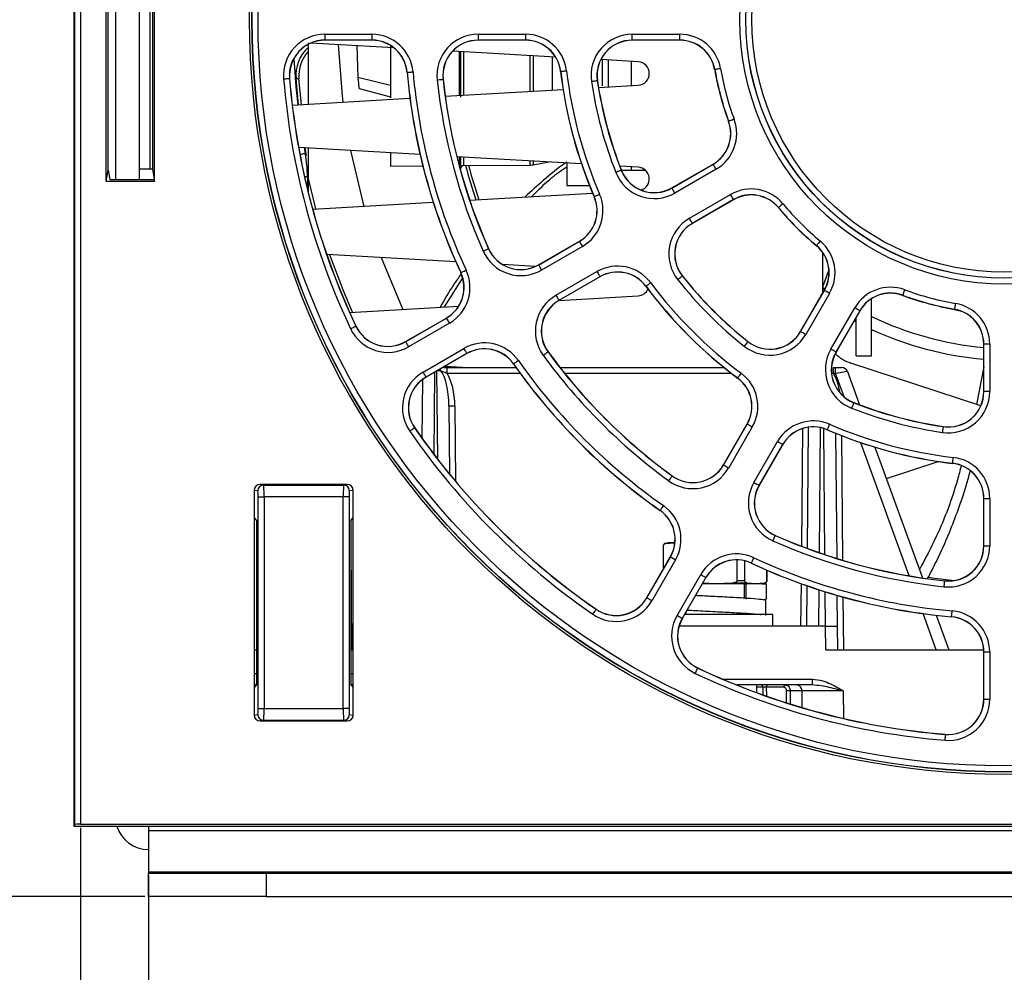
# Paper-space layout 'Sheet1' of a CAD drawing. Header units: millimetres. Extents: x -7 to 413, y -20 to 277.
# Tile 3 of 105: x 34 to 50, y 27 to 43. Entities that reach past the tile are written whole.
import ezdxf

# ---------------------------------------------------------------- set-up
doc = ezdxf.new("R2010")
doc.units = ezdxf.units.MM
doc.header["$PDSIZE"] = -1
doc.styles.add('SLDTEXTSTYLE1', font='TXT', dxfattribs={"width": 0.75})
doc.dimstyles.new('SLDDIMSTYLE1', dxfattribs={"dimtxt": 2.5, "dimasz": 3, "dimexe": 0, "dimexo": 0.0625, "dimtad": 1, "dimdec": 1, "dimlfac": 5, "dimrnd": 1e-09, "dimzin": 4, "dimdsep": 46, "dimtxsty": 'SLDTEXTSTYLE1', "dimblk1": 'CLOSED', "dimblk2": 'CLOSED', "dimsah": 1, "dimcen": 0.09, "dimadec": 0, "dimazin": 1, "dimtfac": 1, "dimtofl": 0, "dimtmove": 0, "dimatfit": 3, "dimldrblk": 'CLOSED', "dimfxl": 1, "dimfrac": 2, "dimtolj": 1, "dimtzin": 12, "dimarcsym": 0})
doc.dimstyles.new('SLDDIMSTYLE2', dxfattribs={"dimtxt": 2.5, "dimasz": 3, "dimexe": 0, "dimexo": 0.0625, "dimtad": 1, "dimdec": 0, "dimlfac": 5, "dimrnd": 1e-09, "dimzin": 12, "dimdsep": 46, "dimtxsty": 'SLDTEXTSTYLE1', "dimblk1": 'CLOSED', "dimblk2": 'CLOSED', "dimsah": 1, "dimcen": 0.09, "dimadec": 0, "dimazin": 3, "dimtfac": 1, "dimtofl": 0, "dimtmove": 0, "dimatfit": 3, "dimldrblk": 'CLOSED', "dimfxl": 1, "dimfrac": 2, "dimtolj": 1, "dimtzin": 12, "dimarcsym": 0})

# ---------------------------------------------------------------- blocks, each defined once
blk = doc.blocks.new('_Closed')
at = {"color": 0, "linetype": 'ByBlock', "lineweight": -2}
for p, q in [((-1, 0.166667), (0, 0)), ((-1, 0.166667), (-1, -0.166667)), ((0, 0), (-1, -0.166667)), ((0, 0), (-1, 0))]:
    blk.add_line(p, q, dxfattribs=at)
blk = doc.blocks.new('_D_9')
at = {"color": 0, "linetype": 'Continuous', "lineweight": -2}
for p, q in [((34.681, 29.657), (34.681, 5.007)), ((123.872, 29.657), (123.872, 5.007)), ((37.681, 5.007), (120.872, 5.007))]:
    blk.add_line(p, q, dxfattribs=at)
at = {"layer": 'Defpoints', "color": 0}
for p in [(34.681, 29.719), (123.872, 29.719), (123.872, 5.007)]:
    blk.add_point(p, dxfattribs=at)
at = {"color": 0, "lineweight": -2, "xscale": 3, "yscale": 3, "zscale": 3, "rotation": 180}
blk.add_blockref('_Closed', (34.681, 5.007), dxfattribs=at)
at = {"color": 0, "lineweight": -2, "xscale": 3, "yscale": 3, "zscale": 3}
blk.add_blockref('_Closed', (123.872, 5.007), dxfattribs=at)
at = {"color": 0, "lineweight": 18, "insert": (79.277, 8.132), "char_height": 2.5, "attachment_point": 2, "style": 'SLDTEXTSTYLE1'}
blk.add_mtext('\\A1;446.0', dxfattribs=at)
blk = doc.blocks.new('_D_10')
at = {"color": 0, "linetype": 'Continuous', "lineweight": -2}
for p, q in [((35.837, 28.847), (35.837, 18.488)), ((122.717, 28.847), (122.717, 18.488)), ((38.837, 18.488), (119.717, 18.488))]:
    blk.add_line(p, q, dxfattribs=at)
at = {"layer": 'Defpoints', "color": 0}
for p in [(35.837, 28.909), (122.717, 28.909), (122.717, 18.488)]:
    blk.add_point(p, dxfattribs=at)
at = {"color": 0, "lineweight": -2, "xscale": 3, "yscale": 3, "zscale": 3, "rotation": 180}
blk.add_blockref('_Closed', (35.837, 18.488), dxfattribs=at)
at = {"color": 0, "lineweight": -2, "xscale": 3, "yscale": 3, "zscale": 3}
blk.add_blockref('_Closed', (122.717, 18.488), dxfattribs=at)
at = {"color": 0, "lineweight": 18, "insert": (79.277, 21.613), "char_height": 2.5, "attachment_point": 2, "style": 'SLDTEXTSTYLE1'}
blk.add_mtext('\\A1;(434)', dxfattribs=at)
blk = doc.blocks.new('_D_11')
at = {"color": 0, "linetype": 'Continuous', "lineweight": -2}
for p, q in [((51.021, 90.427), (21.417, 90.427)), ((21.417, 31.488), (21.417, 87.427)), ((35.774, 28.488), (21.417, 28.488))]:
    blk.add_line(p, q, dxfattribs=at)
at = {"layer": 'Defpoints', "color": 0}
for p in [(21.417, 90.427), (51.083, 90.427), (35.837, 28.488)]:
    blk.add_point(p, dxfattribs=at)
at = {"color": 0, "lineweight": -2, "xscale": 3, "yscale": 3, "zscale": 3}
for p, rotation in [((21.417, 90.427), 90), ((21.417, 28.488), 270)]:
    blk.add_blockref('_Closed', p, dxfattribs=dict(at, rotation=rotation))
at = {"color": 0, "lineweight": 18, "insert": (18.292, 59.457), "char_height": 2.5, "attachment_point": 2, "rotation": 90, "style": 'SLDTEXTSTYLE1'}
blk.add_mtext('\\A1;310', dxfattribs=at)

psp = doc.layouts.new('Sheet1')

# ---------------------------------------------------------------- linework, layer by layer
at = {"color": 7, "linetype": 'Continuous', "lineweight": 25}
for p, q in [((34.57, 78.688), (34.57, 29.688)), ((34.577, 78.688), (34.577, 29.688)), ((34.581, 29.714), (34.581, 78.684)), ((34.681, 78.684), (34.681, 29.719)), ((35.119, 40.657), (35.119, 44.719)), ((35.277, 44.688), (35.277, 40.688)), ((35.677, 44.688), (35.677, 40.688)), ((35.941, 40.657), (35.941, 44.719)), ((35.151, 40.845), (35.151, 44.531)), ((35.867, 40.866), (35.867, 44.51)), ((35.907, 44.512), (35.907, 40.864)), ((38.836, 43.16), (39.639, 43.16)), ((38.836, 43.16), (38.836, 43.06)), ((39.639, 43.06), (38.836, 43.06)), ((38.836, 43.06), (38.836, 43.058)), ((39.639, 43.058), (38.836, 43.058)), ((39.639, 43.16), (39.639, 43.06)), ((39.639, 43.06), (39.639, 43.058)), ((41.447, 43.16), (42.252, 43.16)), ((41.447, 43.16), (41.447, 43.06)), ((42.252, 43.06), (41.447, 43.06)), ((41.447, 43.06), (41.447, 43.058)), ((42.252, 43.058), (41.447, 43.058)), ((42.252, 43.16), (42.252, 43.06)), ((42.252, 43.06), (42.252, 43.058)), ((44.068, 43.16), (44.878, 43.16)), ((44.068, 43.06), (44.068, 43.16)), ((44.878, 43.06), (44.068, 43.06)), ((44.068, 43.06), (44.068, 43.058)), ((44.878, 43.058), (44.068, 43.058)), ((44.878, 43.06), (44.878, 43.16)), ((44.878, 43.06), (44.878, 43.058)), ((38.557, 41.971), (38.557, 43.013)), ((40.009, 42.93), (38.602, 43.01)), ((39.383, 42.966), (39.4, 42.427)), ((39.957, 42.967), (39.957, 42.079)), ((42.763, 42.772), (41.013, 42.872)), ((41.147, 42.865), (41.147, 42.09)), ((44.168, 42.692), (43.532, 42.728)), ((43.557, 42.727), (43.557, 42.283)), ((43.657, 42.721), (43.657, 42.263)), ((44.057, 42.283), (44.057, 42.698)), ((45.472, 42.56), (45.469, 42.56)), ((38.235, 42.409), (38.238, 42.409)), ((38.347, 42.405), (38.397, 42.409)), ((38.392, 41.962), (38.347, 42.405)), ((38.442, 41.965), (38.397, 42.409)), ((39.957, 42.289), (39.4, 42.427)), ((40.239, 42.511), (40.236, 42.511)), ((40.848, 42.394), (40.85, 42.395)), ((42.85, 42.528), (42.848, 42.527)), ((39.419, 42.236), (39.957, 42.095)), ((40.886, 42.105), (42.89, 42.219)), ((43.472, 42.369), (43.474, 42.369)), ((43.493, 42.254), (44.168, 42.292)), ((38.284, 41.956), (40.285, 42.07)), ((45.708, 41.68), (45.705, 41.679)), ((40.458, 41.113), (38.393, 41.231)), ((38.526, 41.098), (38.502, 41.225)), ((38.557, 40.708), (38.557, 41.221)), ((39.957, 41.141), (39.957, 40.914)), ((43.203, 40.955), (41.084, 41.077)), ((41.147, 41.073), (41.147, 40.858)), ((39.957, 40.914), (40.505, 40.919)), ((41.197, 40.925), (42.332, 40.935)), ((42.381, 40.94), (42.651, 40.987)), ((42.957, 40.969), (42.957, 40.588)), ((44.168, 40.9), (43.855, 40.918)), ((44.057, 40.848), (44.057, 40.907)), ((44.741, 40.547), (45.442, 40.952)), ((44.742, 40.544), (45.444, 40.95)), ((45.444, 40.95), (45.442, 40.952)), ((35.119, 40.657), (35.151, 40.845)), ((35.151, 40.845), (35.177, 40.69)), ((35.867, 40.866), (35.677, 40.866)), ((35.906, 40.864), (35.934, 40.698)), ((35.907, 40.864), (35.935, 40.698)), ((38.557, 40.468), (38.557, 40.708)), ((43.88, 40.846), (43.882, 40.847)), ((43.882, 40.848), (44.057, 40.848)), ((44.057, 40.848), (44.292, 40.848)), ((45.494, 40.863), (44.792, 40.458)), ((35.941, 40.657), (35.119, 40.657)), ((35.217, 40.688), (35.936, 40.688)), ((35.936, 40.688), (35.941, 40.657)), ((42.957, 40.588), (43.339, 40.588)), ((44.742, 40.544), (44.741, 40.547)), ((41.301, 40.337), (43.393, 40.456)), ((43.421, 40.397), (43.419, 40.396)), ((45.039, 40.029), (45.741, 40.434)), ((38.631, 40.184), (40.682, 40.301)), ((45.791, 40.348), (45.089, 39.942)), ((45.792, 40.345), (45.091, 39.94)), ((45.791, 40.348), (45.792, 40.345)), ((46.556, 40.211), (46.554, 40.21)), ((45.089, 39.942), (45.091, 39.94)), ((42.471, 39.236), (43.168, 39.639)), ((42.472, 39.234), (43.17, 39.637)), ((43.219, 39.55), (42.522, 39.147)), ((43.17, 39.637), (43.168, 39.639)), ((47.2, 39.567), (47.199, 39.565)), ((41.067, 39.286), (38.87, 39.412)), ((41.621, 39.511), (41.623, 39.512)), ((47.307, 38.756), (47.307, 39.447)), ((42.418, 39.209), (41.864, 39.24)), ((42.472, 39.234), (42.471, 39.236)), ((41.151, 39.106), (41.149, 39.105)), ((42.77, 38.719), (43.467, 39.121)), ((43.517, 39.035), (42.82, 38.632)), ((43.518, 39.032), (42.821, 38.63)), ((43.517, 39.035), (43.518, 39.032)), ((44.919, 39.045), (44.921, 39.047)), ((47.307, 38.863), (47.414, 39.139)), ((40.876, 38.521), (41.179, 39.007)), ((44.302, 38.872), (44.3, 38.871)), ((42.825, 38.632), (44.168, 38.709)), ((46.929, 38.102), (47.334, 38.804)), ((46.931, 38.101), (47.336, 38.802)), ((47.423, 38.752), (47.018, 38.051)), ((47.344, 38.821), (47.302, 38.851)), ((47.336, 38.802), (47.334, 38.804)), ((48.669, 38.719), (48.668, 38.716)), ((39.259, 38.428), (41.114, 38.534)), ((42.82, 38.632), (42.821, 38.63)), ((48.137, 37.688), (48.137, 38.659)), ((47.447, 37.803), (47.852, 38.505)), ((47.938, 38.455), (47.533, 37.753)), ((47.941, 38.454), (47.535, 37.752)), ((47.938, 38.455), (47.941, 38.454)), ((49.549, 38.483), (49.549, 38.48)), ((39.365, 38.193), (39.367, 38.194)), ((40.21, 37.931), (40.905, 38.332)), ((40.211, 37.928), (40.906, 38.33)), ((40.956, 38.243), (40.261, 37.842)), ((40.906, 38.33), (40.905, 38.332)), ((47.877, 38.264), (47.842, 38.282)), ((47.877, 37.84), (47.877, 38.343)), ((46.931, 38.101), (46.929, 38.102)), ((40.211, 37.928), (40.21, 37.931)), ((46.034, 37.931), (46.036, 37.932)), ((50.049, 37.889), (50.047, 37.889)), ((50.047, 37.079), (50.047, 37.889)), ((50.049, 37.079), (50.049, 37.889)), ((50.149, 37.889), (50.049, 37.889)), ((50.149, 37.889), (50.149, 37.079)), ((40.508, 37.413), (41.204, 37.815)), ((41.254, 37.728), (40.558, 37.326)), ((41.255, 37.726), (40.56, 37.324)), ((41.254, 37.728), (41.255, 37.726)), ((42.634, 37.756), (42.636, 37.757)), ((47.533, 37.753), (47.535, 37.752)), ((47.877, 37.688), (47.877, 37.84)), ((42.048, 37.552), (42.046, 37.551)), ((49.995, 36.836), (47.787, 37.566)), ((47.877, 37.688), (48.137, 37.688)), ((40.849, 37.488), (40.917, 37.488)), ((40.849, 37.488), (40.917, 37.488)), ((41.179, 37.488), (40.873, 37.505)), ((40.902, 37.488), (40.927, 37.502)), ((40.917, 37.389), (40.917, 37.488)), ((40.917, 37.488), (42.091, 37.488)), ((41.003, 37.488), (41.019, 37.497)), ((42.84, 37.488), (45.631, 37.488)), ((47.491, 37.389), (47.491, 37.488)), ((47.491, 37.488), (47.527, 37.488)), ((47.527, 37.389), (47.491, 37.389)), ((47.527, 37.389), (47.527, 37.488)), ((47.527, 37.488), (47.633, 37.488)), ((47.727, 37.422), (47.934, 36.856)), ((50.047, 37.502), (49.921, 36.86)), ((40.493, 36.284), (40.502, 37.286)), ((40.558, 37.326), (40.56, 37.324)), ((45.861, 37.313), (45.86, 37.311)), ((50.049, 37.079), (50.047, 37.079)), ((50.149, 37.079), (50.049, 37.079)), ((47.835, 36.891), (47.835, 36.893)), ((40.949, 36.836), (40.959, 35.677)), ((45.619, 35.832), (46.021, 36.529)), ((45.621, 35.831), (46.024, 36.528)), ((46.024, 36.528), (46.021, 36.529)), ((40.364, 36.462), (40.366, 36.463)), ((46.11, 36.478), (45.708, 35.781)), ((47.05, 34.41), (47.068, 36.474)), ((47.386, 36.433), (47.385, 36.43)), ((47.526, 36.371), (47.545, 34.241)), ((49.357, 36.483), (49.358, 36.486)), ((46.136, 35.533), (46.539, 36.231)), ((46.625, 36.181), (46.223, 35.484)), ((46.628, 36.179), (46.225, 35.482)), ((46.625, 36.181), (46.628, 36.179)), ((48.197, 36.133), (49.006, 33.909)), ((48.391, 35.6), (49.274, 35.891)), ((49.517, 35.862), (49.516, 35.859)), ((45.621, 35.831), (45.619, 35.832)), ((44.745, 35.645), (44.746, 35.647)), ((37.635, 35.4), (37.635, 34.93)), ((37.698, 35.39), (37.635, 35.4)), ((37.735, 35.5), (37.798, 35.49)), ((39.219, 35.5), (37.735, 35.5)), ((37.798, 35.49), (39.156, 35.49)), ((39.156, 35.49), (39.219, 35.5)), ((39.319, 35.4), (39.256, 35.39)), ((39.319, 34.93), (39.319, 35.4)), ((46.223, 35.484), (46.225, 35.482)), ((37.703, 31.686), (37.703, 35.29)), ((37.703, 35.29), (37.803, 35.29)), ((37.803, 35.29), (37.803, 31.686)), ((39.151, 35.29), (37.803, 35.29)), ((39.151, 31.686), (39.151, 35.29)), ((39.25, 35.29), (39.151, 35.29)), ((39.25, 35.29), (39.25, 31.686)), ((50.047, 34.458), (50.047, 35.263)), ((50.049, 35.263), (50.047, 35.263)), ((50.049, 34.458), (50.049, 35.263)), ((50.049, 35.263), (50.149, 35.263)), ((50.149, 35.263), (50.149, 34.458)), ((44.541, 35.059), (44.54, 35.057)), ((37.635, 34.93), (37.677, 34.888)), ((37.635, 34.93), (37.635, 32.046)), ((37.677, 34.888), (37.677, 32.088)), ((39.277, 34.888), (39.319, 34.93)), ((39.277, 34.888), (39.277, 32.088)), ((39.319, 32.046), (39.319, 34.93)), ((44.677, 34.508), (44.624, 34.494)), ((44.637, 34.494), (44.784, 34.508)), ((44.784, 34.508), (44.677, 34.508)), ((44.792, 34.508), (44.784, 34.508)), ((46.5, 34.632), (46.501, 34.634)), ((39.277, 34.494), (39.293, 32.688)), ((44.595, 34.455), (44.595, 34.058)), ((44.598, 34.064), (44.598, 34.455)), ((50.049, 34.458), (50.047, 34.458)), ((50.049, 34.458), (50.149, 34.458)), ((44.313, 33.571), (44.715, 34.266)), ((44.315, 33.57), (44.717, 34.265)), ((44.803, 34.215), (44.402, 33.52)), ((44.717, 34.265), (44.715, 34.266)), ((45.848, 34.216), (45.848, 33.861)), ((45.984, 33.861), (45.984, 34.199)), ((46.095, 34.162), (46.094, 34.16)), ((46.355, 34.043), (46.355, 33.861)), ((46.359, 33.861), (46.359, 34.041)), ((44.831, 33.272), (45.232, 33.967)), ((45.319, 33.917), (44.917, 33.222)), ((45.321, 33.916), (44.919, 33.221)), ((45.319, 33.917), (45.321, 33.916)), ((45.984, 33.861), (45.848, 33.861)), ((49.383, 33.859), (49.384, 33.862)), ((45.477, 33.808), (45.258, 33.808)), ((45.477, 33.808), (45.264, 33.818)), ((45.771, 33.822), (45.477, 33.808)), ((46.17, 33.808), (45.477, 33.808)), ((46.022, 33.822), (45.771, 33.822)), ((45.977, 33.57), (45.977, 33.808)), ((46.007, 33.808), (45.977, 33.795)), ((46.007, 33.548), (46.007, 33.808)), ((46.17, 33.808), (46.022, 33.822)), ((46.317, 33.822), (46.17, 33.808)), ((46.277, 33.808), (46.17, 33.808)), ((46.277, 33.808), (46.329, 33.822)), ((46.279, 33.808), (46.347, 33.808)), ((46.347, 33.808), (46.347, 33.548)), ((47.038, 33.088), (47.044, 33.775)), ((44.315, 33.57), (44.313, 33.571)), ((45.483, 33.598), (45.481, 33.598)), ((46.347, 33.548), (46.305, 33.537)), ((46.34, 33.273), (46.34, 33.533)), ((47.55, 33.613), (47.555, 33.088)), ((43.451, 33.375), (43.452, 33.378)), ((44.917, 33.222), (44.919, 33.221)), ((45.477, 33.288), (44.958, 33.288)), ((44.977, 33.32), (44.977, 33.288)), ((46.457, 33.288), (45.477, 33.288)), ((46.457, 33.088), (46.457, 33.288)), ((49.237, 33.274), (49.451, 32.688)), ((49.5, 33.25), (49.5, 33.247)), ((47.355, 33.088), (44.863, 33.088)), ((47.359, 32.688), (47.355, 33.088)), ((47.355, 33.088), (47.555, 33.088)), ((47.555, 33.088), (47.559, 32.688)), ((37.635, 32.688), (37.677, 32.688)), ((39.277, 32.688), (39.319, 32.688)), ((47.359, 32.688), (50.046, 32.688)), ((50.047, 31.847), (50.047, 32.65)), ((50.049, 32.65), (50.047, 32.65)), ((50.049, 31.847), (50.049, 32.65)), ((50.049, 32.65), (50.149, 32.65)), ((50.149, 32.65), (50.149, 31.847)), ((45.182, 32.376), (45.183, 32.378)), ((47.129, 32.187), (47.129, 32.088)), ((37.677, 32.088), (37.635, 32.046)), ((37.677, 32.088), (37.635, 32.088)), ((37.635, 32.046), (37.635, 31.576)), ((39.277, 32.088), (39.319, 32.046)), ((39.319, 32.088), (39.277, 32.088)), ((39.319, 31.576), (39.319, 32.046)), ((47.129, 32.088), (45.847, 32.088)), ((46.188, 31.957), (46.188, 32.088)), ((46.648, 32.049), (46.348, 32.049)), ((46.957, 31.989), (46.754, 31.989)), ((46.959, 31.702), (46.957, 31.989)), ((50.049, 31.847), (50.047, 31.847)), ((50.049, 31.847), (50.149, 31.847)), ((37.703, 31.686), (37.803, 31.686)), ((37.803, 31.686), (39.151, 31.686)), ((39.25, 31.686), (39.151, 31.686)), ((37.635, 31.576), (37.698, 31.586)), ((39.256, 31.586), (39.319, 31.576)), ((37.798, 31.486), (37.735, 31.476)), ((37.735, 31.476), (39.219, 31.476)), ((39.156, 31.486), (37.798, 31.486)), ((39.219, 31.476), (39.156, 31.486)), ((49.398, 31.246), (49.398, 31.249)), ((34.577, 29.689), (34.57, 29.688)), ((34.57, 29.688), (34.577, 29.688)), ((34.581, 29.714), (34.577, 29.688)), ((34.577, 29.688), (35.217, 29.688)), ((34.681, 29.719), (63.062, 29.719)), ((35.217, 29.688), (35.837, 29.688)), ((35.837, 29.688), (122.717, 29.688)), ((35.837, 29.688), (35.837, 29.613)), ((35.837, 29.613), (122.717, 29.613)), ((35.837, 29.613), (35.837, 28.909)), ((35.837, 28.909), (122.717, 28.909)), ((35.837, 28.909), (35.837, 28.888)), ((35.837, 28.488), (35.837, 28.888)), ((35.837, 28.888), (37.837, 28.888)), ((37.837, 28.888), (37.837, 28.488)), ((37.837, 28.888), (59.377, 28.888)), ((37.837, 28.488), (35.837, 28.488)), ((37.837, 28.488), (59.377, 28.488))]:
    psp.add_line(p, q, dxfattribs=at)
at = {"color": 8, "linetype": 'Continuous', "lineweight": 25}
for p, q in [((41.127, 42.118), (41.127, 42.866)), ((41.197, 42.862), (41.197, 42.122)), ((42.332, 42.187), (42.332, 42.797)), ((42.381, 42.794), (42.381, 42.19)), ((42.709, 42.209), (42.709, 42.775)), ((38.487, 41.225), (38.505, 41.13)), ((41.127, 40.912), (41.127, 41.074)), ((41.197, 41.07), (41.197, 40.925)), ((42.332, 40.935), (42.332, 41.005)), ((42.381, 41.002), (42.381, 40.94)), ((38.542, 40.736), (38.493, 40.736)), ((38.542, 40.736), (38.542, 40.527)), ((38.686, 40.187), (38.557, 40.708)), ((35.934, 40.698), (35.935, 40.698)), ((49.219, 38.549), (49.668, 38.447)), ((40.702, 37.407), (40.69, 36.018)), ((40.758, 35.929), (40.745, 37.431)), ((42.162, 37.389), (40.917, 37.389)), ((45.757, 37.389), (42.918, 37.389)), ((47.491, 37.389), (47.47, 37.397)), ((47.673, 36.989), (47.527, 37.389)), ((41.049, 36.836), (41.06, 35.555)), ((46.95, 34.448), (46.968, 36.452)), ((47.267, 36.467), (47.248, 34.339)), ((47.345, 34.306), (47.327, 36.452)), ((47.627, 36.331), (47.645, 34.211)), ((48.781, 33.945), (47.956, 36.21)), ((44.598, 34.455), (44.595, 34.455)), ((44.637, 34.494), (44.624, 34.494)), ((46.359, 33.861), (46.355, 33.861)), ((46.329, 33.822), (46.317, 33.822)), ((46.938, 33.088), (46.945, 33.81)), ((47.243, 33.708), (47.238, 33.088)), ((47.356, 33.088), (47.351, 33.673)), ((47.651, 33.585), (47.659, 32.688)), ((49.238, 32.688), (49.015, 33.302)), ((37.635, 32.286), (37.677, 32.286)), ((39.277, 32.286), (39.319, 32.286)), ((45.608, 32.187), (47.129, 32.187)), ((46.292, 32.049), (46.188, 32.049)), ((46.292, 31.919), (46.292, 32.049)), ((46.348, 32.049), (46.349, 31.899)), ((47.657, 31.989), (47.661, 31.519))]:
    psp.add_line(p, q, dxfattribs=at)
at = {"color": 7, "linetype": 'Continuous', "lineweight": 25, "flags": 128}
for points in [[(39.064, 42.984), (39.13, 42.112), (39.142, 42.005)], [(45.57, 42.577), (45.551, 42.574), (45.533, 42.571), (45.516, 42.568), (45.501, 42.565), (45.489, 42.563), (45.48, 42.562), (45.474, 42.561), (45.472, 42.56)], [(38.136, 42.4), (38.155, 42.402), (38.173, 42.404), (38.191, 42.405), (38.206, 42.406), (38.218, 42.407), (38.227, 42.408), (38.233, 42.408), (38.235, 42.409)], [(40.239, 42.511), (40.241, 42.511), (40.247, 42.512), (40.256, 42.512), (40.269, 42.514), (40.284, 42.515), (40.301, 42.516), (40.319, 42.518), (40.338, 42.52)], [(40.749, 42.384), (40.768, 42.386), (40.786, 42.388), (40.803, 42.39), (40.818, 42.391), (40.831, 42.393), (40.84, 42.394), (40.846, 42.394), (40.848, 42.394)], [(42.85, 42.528), (42.853, 42.528), (42.859, 42.529), (42.868, 42.53), (42.88, 42.531), (42.895, 42.533), (42.912, 42.535), (42.931, 42.537), (42.95, 42.539)], [(43.472, 42.369), (43.47, 42.368), (43.464, 42.367), (43.455, 42.366), (43.442, 42.364), (43.427, 42.362), (43.411, 42.359), (43.392, 42.357), (43.373, 42.354)], [(45.802, 41.714), (45.783, 41.708), (45.766, 41.701), (45.75, 41.695), (45.736, 41.69), (45.724, 41.686), (45.715, 41.682), (45.71, 41.68), (45.708, 41.68)], [(39.274, 41.18), (39.492, 40.272), (39.503, 40.234)], [(45.494, 40.863), (45.484, 40.88), (45.475, 40.896), (45.466, 40.911), (45.459, 40.924), (45.452, 40.934), (45.448, 40.942), (45.445, 40.948), (45.444, 40.95)], [(43.88, 40.846), (43.878, 40.845), (43.872, 40.843), (43.864, 40.839), (43.852, 40.835), (43.838, 40.829), (43.822, 40.823), (43.805, 40.816), (43.787, 40.809)], [(44.792, 40.458), (44.782, 40.474), (44.773, 40.491), (44.764, 40.505), (44.757, 40.518), (44.751, 40.529), (44.746, 40.537), (44.743, 40.542), (44.742, 40.544)], [(43.421, 40.397), (43.423, 40.398), (43.429, 40.4), (43.437, 40.404), (43.449, 40.409), (43.463, 40.415), (43.478, 40.422), (43.495, 40.429), (43.513, 40.437)], [(45.791, 40.348), (45.79, 40.349), (45.787, 40.355), (45.782, 40.363), (45.776, 40.373), (45.769, 40.387), (45.76, 40.401), (45.751, 40.417), (45.741, 40.434)], [(46.632, 40.275), (46.618, 40.263), (46.603, 40.251), (46.59, 40.24), (46.578, 40.23), (46.569, 40.222), (46.562, 40.216), (46.557, 40.213), (46.556, 40.211)], [(45.089, 39.942), (45.088, 39.944), (45.085, 39.949), (45.081, 39.958), (45.075, 39.968), (45.067, 39.981), (45.058, 39.996), (45.049, 40.012), (45.039, 40.029)], [(43.17, 39.637), (43.171, 39.635), (43.174, 39.63), (43.178, 39.621), (43.184, 39.611), (43.192, 39.598), (43.201, 39.583), (43.21, 39.567), (43.219, 39.55)], [(47.264, 39.643), (47.252, 39.629), (47.24, 39.614), (47.229, 39.601), (47.219, 39.59), (47.211, 39.58), (47.205, 39.573), (47.202, 39.568), (47.2, 39.567)], [(41.529, 39.471), (41.547, 39.479), (41.564, 39.486), (41.579, 39.493), (41.593, 39.499), (41.605, 39.504), (41.613, 39.508), (41.619, 39.51), (41.621, 39.511)], [(39.793, 39.359), (40.149, 38.516), (40.166, 38.48)], [(42.472, 39.234), (42.474, 39.232), (42.476, 39.227), (42.481, 39.219), (42.487, 39.208), (42.495, 39.195), (42.503, 39.18), (42.513, 39.164), (42.522, 39.147)], [(41.151, 39.106), (41.153, 39.107), (41.159, 39.109), (41.167, 39.113), (41.178, 39.118), (41.192, 39.125), (41.208, 39.132), (41.224, 39.14), (41.242, 39.148)], [(43.467, 39.121), (43.477, 39.104), (43.486, 39.088), (43.495, 39.074), (43.502, 39.06), (43.508, 39.05), (43.513, 39.042), (43.516, 39.037), (43.517, 39.035)], [(44.919, 39.045), (44.918, 39.044), (44.913, 39.04), (44.906, 39.034), (44.896, 39.027), (44.884, 39.017), (44.871, 39.007), (44.856, 38.995), (44.841, 38.983)], [(44.382, 38.932), (44.366, 38.921), (44.351, 38.91), (44.338, 38.899), (44.326, 38.89), (44.316, 38.883), (44.308, 38.877), (44.303, 38.874), (44.302, 38.872)], [(42.77, 38.719), (42.78, 38.702), (42.789, 38.686), (42.797, 38.671), (42.805, 38.658), (42.811, 38.647), (42.816, 38.639), (42.819, 38.634), (42.82, 38.632)], [(47.423, 38.752), (47.406, 38.762), (47.39, 38.771), (47.375, 38.78), (47.362, 38.787), (47.352, 38.794), (47.343, 38.798), (47.338, 38.801), (47.336, 38.802)], [(48.703, 38.813), (48.696, 38.795), (48.69, 38.777), (48.684, 38.761), (48.679, 38.747), (48.675, 38.735), (48.671, 38.726), (48.669, 38.721), (48.669, 38.719)], [(49.566, 38.581), (49.563, 38.562), (49.56, 38.544), (49.557, 38.527), (49.554, 38.512), (49.552, 38.5), (49.55, 38.491), (49.549, 38.485), (49.549, 38.483)], [(47.938, 38.455), (47.936, 38.456), (47.931, 38.459), (47.923, 38.463), (47.913, 38.47), (47.899, 38.477), (47.885, 38.486), (47.869, 38.495), (47.852, 38.505)], [(39.275, 38.15), (39.292, 38.158), (39.309, 38.166), (39.324, 38.173), (39.338, 38.18), (39.349, 38.185), (39.358, 38.189), (39.363, 38.192), (39.365, 38.193)], [(40.906, 38.33), (40.907, 38.328), (40.91, 38.323), (40.915, 38.315), (40.921, 38.304), (40.929, 38.291), (40.937, 38.276), (40.947, 38.26), (40.956, 38.243)], [(47.018, 38.051), (47.001, 38.06), (46.985, 38.069), (46.97, 38.078), (46.957, 38.086), (46.946, 38.092), (46.938, 38.097), (46.933, 38.099), (46.931, 38.101)], [(40.211, 37.928), (40.212, 37.926), (40.215, 37.921), (40.22, 37.913), (40.226, 37.903), (40.233, 37.889), (40.242, 37.875), (40.251, 37.859), (40.261, 37.842)], [(46.034, 37.931), (46.033, 37.929), (46.029, 37.924), (46.023, 37.917), (46.016, 37.907), (46.006, 37.895), (45.996, 37.882), (45.984, 37.867), (45.972, 37.852)], [(41.254, 37.728), (41.253, 37.73), (41.25, 37.735), (41.245, 37.743), (41.239, 37.754), (41.231, 37.767), (41.223, 37.782), (41.213, 37.798), (41.204, 37.815)], [(42.634, 37.756), (42.632, 37.754), (42.628, 37.751), (42.62, 37.745), (42.61, 37.738), (42.598, 37.729), (42.584, 37.719), (42.569, 37.708), (42.553, 37.697)], [(47.533, 37.753), (47.531, 37.754), (47.526, 37.757), (47.518, 37.762), (47.507, 37.768), (47.494, 37.776), (47.479, 37.784), (47.463, 37.793), (47.447, 37.803)], [(42.13, 37.61), (42.114, 37.598), (42.099, 37.588), (42.085, 37.578), (42.073, 37.569), (42.063, 37.562), (42.055, 37.557), (42.05, 37.553), (42.048, 37.552)], [(40.558, 37.326), (40.557, 37.328), (40.554, 37.333), (40.55, 37.342), (40.544, 37.352), (40.536, 37.365), (40.527, 37.38), (40.518, 37.396), (40.508, 37.413)], [(45.921, 37.393), (45.91, 37.377), (45.898, 37.363), (45.888, 37.349), (45.879, 37.337), (45.872, 37.327), (45.866, 37.319), (45.863, 37.314), (45.861, 37.313)], [(47.835, 36.891), (47.834, 36.889), (47.832, 36.884), (47.828, 36.875), (47.824, 36.863), (47.818, 36.849), (47.812, 36.833), (47.805, 36.816), (47.798, 36.798)], [(46.024, 36.528), (46.025, 36.527), (46.031, 36.524), (46.039, 36.519), (46.049, 36.513), (46.062, 36.506), (46.077, 36.497), (46.093, 36.488), (46.11, 36.478)], [(47.386, 36.433), (47.387, 36.435), (47.389, 36.44), (47.393, 36.449), (47.398, 36.46), (47.404, 36.474), (47.411, 36.49), (47.418, 36.507), (47.426, 36.524)], [(40.364, 36.462), (40.363, 36.46), (40.358, 36.457), (40.35, 36.452), (40.34, 36.445), (40.327, 36.436), (40.313, 36.426), (40.298, 36.416), (40.282, 36.405)], [(49.357, 36.483), (49.357, 36.481), (49.356, 36.475), (49.355, 36.466), (49.353, 36.453), (49.351, 36.439), (49.348, 36.422), (49.345, 36.403), (49.343, 36.384)], [(46.539, 36.231), (46.556, 36.221), (46.572, 36.212), (46.586, 36.203), (46.6, 36.196), (46.61, 36.189), (46.618, 36.185), (46.624, 36.182), (46.625, 36.181)], [(49.517, 35.862), (49.517, 35.864), (49.518, 35.87), (49.519, 35.879), (49.52, 35.891), (49.522, 35.906), (49.524, 35.923), (49.526, 35.942), (49.528, 35.961)], [(45.621, 35.831), (45.623, 35.83), (45.628, 35.827), (45.636, 35.822), (45.647, 35.816), (45.66, 35.809), (45.675, 35.8), (45.691, 35.791), (45.708, 35.781)], [(44.745, 35.645), (44.743, 35.643), (44.74, 35.639), (44.734, 35.631), (44.727, 35.621), (44.718, 35.609), (44.708, 35.595), (44.697, 35.58), (44.686, 35.564)], [(46.136, 35.533), (46.153, 35.524), (46.169, 35.515), (46.184, 35.506), (46.197, 35.498), (46.208, 35.492), (46.216, 35.488), (46.221, 35.485), (46.223, 35.484)], [(44.598, 35.141), (44.587, 35.125), (44.577, 35.11), (44.567, 35.096), (44.558, 35.084), (44.551, 35.074), (44.546, 35.066), (44.542, 35.061), (44.541, 35.059)], [(46.46, 34.54), (46.468, 34.558), (46.475, 34.575), (46.482, 34.591), (46.488, 34.604), (46.493, 34.616), (46.497, 34.624), (46.499, 34.63), (46.5, 34.632)], [(44.803, 34.215), (44.787, 34.225), (44.771, 34.234), (44.756, 34.242), (44.743, 34.25), (44.732, 34.256), (44.724, 34.261), (44.719, 34.264), (44.717, 34.265)], [(46.095, 34.162), (46.096, 34.164), (46.098, 34.17), (46.102, 34.178), (46.107, 34.189), (46.114, 34.203), (46.121, 34.219), (46.129, 34.236), (46.137, 34.253)], [(45.232, 33.967), (45.249, 33.958), (45.265, 33.948), (45.28, 33.94), (45.293, 33.932), (45.304, 33.926), (45.312, 33.921), (45.317, 33.918), (45.319, 33.917)], [(49.543, 33.862), (49.172, 33.908), (49.11, 33.917)], [(49.373, 33.76), (49.375, 33.779), (49.377, 33.797), (49.379, 33.814), (49.38, 33.829), (49.381, 33.842), (49.382, 33.851), (49.383, 33.857), (49.383, 33.859)], [(44.402, 33.52), (44.385, 33.529), (44.369, 33.539), (44.354, 33.547), (44.341, 33.555), (44.33, 33.561), (44.322, 33.566), (44.317, 33.568), (44.315, 33.57)], [(43.451, 33.375), (43.449, 33.374), (43.446, 33.369), (43.441, 33.361), (43.434, 33.351), (43.425, 33.338), (43.415, 33.324), (43.405, 33.309), (43.394, 33.293)], [(49.5, 33.25), (49.5, 33.252), (49.501, 33.258), (49.501, 33.267), (49.502, 33.28), (49.504, 33.295), (49.505, 33.312), (49.507, 33.33), (49.509, 33.35)], [(44.831, 33.272), (44.847, 33.262), (44.864, 33.253), (44.878, 33.245), (44.891, 33.237), (44.902, 33.231), (44.91, 33.226), (44.915, 33.223), (44.917, 33.222)], [(45.139, 32.286), (45.147, 32.303), (45.155, 32.32), (45.162, 32.335), (45.169, 32.349), (45.174, 32.36), (45.178, 32.369), (45.181, 32.374), (45.182, 32.376)], [(46.348, 32.049), (46.349, 32.056), (46.35, 32.064), (46.353, 32.071), (46.356, 32.076), (46.36, 32.081), (46.364, 32.085), (46.369, 32.087), (46.374, 32.088)], [(46.648, 32.049), (46.648, 32.056), (46.65, 32.064), (46.652, 32.071), (46.656, 32.076), (46.659, 32.081), (46.664, 32.085), (46.669, 32.087), (46.674, 32.088)], [(49.389, 31.147), (49.391, 31.166), (49.392, 31.185), (49.394, 31.202), (49.395, 31.217), (49.396, 31.229), (49.397, 31.238), (49.397, 31.244), (49.398, 31.246)]]:
    psp.add_lwpolyline(points, dxfattribs=at)
at = {"color": 8, "linetype": 'Continuous', "lineweight": 25, "flags": 128}
for points in [[(38.309, 42.746), (38.345, 42.264), (38.377, 41.961)], [(38.505, 41.13), (38.486, 41.127), (38.467, 41.123), (38.451, 41.12), (38.436, 41.117), (38.423, 41.115), (38.415, 41.113)], [(39.308, 38.431), (39.155, 38.793), (38.925, 39.409)], [(46.754, 31.989), (46.754, 31.909), (46.754, 31.776)]]:
    psp.add_lwpolyline(points, dxfattribs=at)
at = {"color": 7, "linetype": 'Continuous', "lineweight": 25}
for radius in [12.84, 12.8, 12.796, 12.696, 4.499, 4.399, 4.396, 4.296]:
    psp.add_circle((50.397, 43.408), radius, dxfattribs=at)
for centre, radius, start, end in [((38.836, 42.458), 0.702, 90, 184.6976), ((38.836, 42.458), 0.602, 90, 184.6976), ((38.836, 42.458), 0.6, 90, 184.6976), ((39.639, 42.458), 0.702, 5.0464, 90), ((39.639, 42.458), 0.602, 5.0464, 90), ((39.639, 42.458), 0.6, 5.0464, 90), ((41.447, 42.458), 0.702, 90, 186.0592), ((41.447, 42.458), 0.602, 90, 186.0592), ((41.447, 42.458), 0.6, 90, 186.0592), ((42.252, 42.458), 0.702, 6.6529, 90), ((42.252, 42.458), 0.602, 6.6529, 90), ((42.252, 42.458), 0.6, 6.6529, 90), ((44.068, 42.458), 0.702, 90, 188.5364), ((44.068, 42.458), 0.602, 90, 188.5364), ((44.068, 42.458), 0.6, 90, 188.5364), ((44.878, 42.458), 0.702, 9.7671, 90), ((44.878, 42.458), 0.602, 9.7671, 90), ((44.878, 42.458), 0.6, 9.7671, 90), ((38.995, 42.458), 0.65, 132.4549, 184.6976), ((38.995, 42.458), 0.6, 137.0216, 184.6976), ((44.157, 42.492), 0.2, 273.2765, 86.7235), ((50.397, 43.408), 5, 189.7671, 200.2329), ((50.397, 43.408), 4.998, 189.7671, 200.2329), ((50.397, 43.408), 4.898, 189.7671, 200.2329), ((50.397, 43.408), 12.302, 184.6976, 205.3024), ((50.397, 43.408), 12.202, 184.6976, 205.3024), ((50.397, 43.408), 12.2, 184.6976, 205.3024), ((50.397, 43.408), 10.2, 185.0464, 204.9536), ((50.397, 43.408), 10.198, 185.0464, 204.9536), ((50.397, 43.408), 10.098, 185.0464, 204.9536), ((50.397, 43.408), 9.702, 186.0592, 203.9408), ((50.397, 43.408), 9.602, 186.0592, 203.9408), ((50.397, 43.408), 9.6, 186.0592, 203.9408), ((50.397, 43.408), 7.6, 186.6529, 203.3471), ((50.397, 43.408), 7.598, 186.6529, 203.3471), ((50.397, 43.408), 7.498, 186.6529, 203.3471), ((50.397, 43.408), 7.102, 188.5364, 201.4636), ((50.397, 43.408), 7.002, 188.5364, 201.4636), ((50.397, 43.408), 7, 188.5364, 201.4636), ((45.142, 41.471), 0.702, 300, 20.2329), ((45.142, 41.471), 0.6, 300, 20.2329), ((45.142, 41.471), 0.602, 300, 20.2329), ((36.416, 40.736), 2.125, 0, 10.7022), ((41.197, 40.875), 0.05, 90.5, 180), ((50.556, 43.408), 9.65, 194.9064, 198.5201), ((50.556, 43.408), 9.6, 194.9836, 198.602), ((42.33, 41.235), 0.3, 270.5, 279.9485), ((44.157, 40.7), 0.2, 287.3435, 86.7235), ((41.127, 40.858), 0.02, 330.3727, 0), ((44.441, 41.066), 0.702, 201.4636, 300), ((44.441, 41.066), 0.602, 201.4636, 300), ((44.441, 41.066), 0.6, 201.4636, 300), ((42.868, 40.158), 0.6, 300, 23.3471), ((42.868, 40.158), 0.602, 300, 23.3471), ((42.868, 40.158), 0.702, 300, 23.3471), ((46.092, 39.826), 0.702, 39.7671, 120), ((46.092, 39.826), 0.602, 39.7671, 120), ((46.092, 39.826), 0.6, 39.7671, 120), ((50.397, 43.408), 5, 219.7671, 230.2329), ((50.397, 43.408), 4.998, 219.7671, 230.2329), ((50.397, 43.408), 4.898, 219.7671, 230.2329), ((45.391, 39.421), 0.702, 120, 218.5364), ((45.391, 39.421), 0.602, 120, 218.5364), ((45.391, 39.421), 0.6, 120, 218.5364), ((46.815, 39.104), 0.6, 330, 50.2329), ((46.815, 39.104), 0.602, 330, 50.2329), ((46.815, 39.104), 0.702, 330, 50.2329), ((42.171, 39.756), 0.702, 203.9408, 300), ((42.171, 39.756), 0.602, 203.9408, 300), ((42.171, 39.756), 0.6, 203.9408, 300), ((43.818, 38.513), 0.702, 36.6529, 120), ((40.605, 38.852), 0.6, 300, 24.9536), ((40.605, 38.852), 0.602, 300, 24.9536), ((40.605, 38.852), 0.702, 300, 24.9536), ((43.818, 38.513), 0.602, 36.6529, 120), ((43.818, 38.513), 0.6, 36.6529, 120), ((50.397, 43.408), 7.002, 218.5364, 231.4636), ((50.397, 43.408), 7, 218.5364, 231.4636), ((50.397, 43.408), 7.6, 216.6529, 233.3471), ((50.397, 43.408), 7.598, 216.6529, 233.3471), ((50.397, 43.408), 7.498, 216.6529, 233.3471), ((50.397, 43.408), 7.102, 218.5364, 231.4636), ((43.121, 38.11), 0.702, 120, 216.0592), ((44.157, 38.909), 0.2, 273.2765, 334.0903), ((48.46, 38.154), 0.702, 69.7671, 150), ((48.46, 38.154), 0.602, 69.7671, 150), ((48.46, 38.154), 0.6, 69.7671, 150), ((50.397, 43.408), 5, 249.7671, 260.2329), ((50.397, 43.408), 4.998, 249.7671, 260.2329), ((50.397, 43.408), 4.898, 249.7671, 260.2329), ((43.121, 38.11), 0.602, 120, 216.0592), ((43.121, 38.11), 0.6, 120, 216.0592), ((49.447, 37.889), 0.702, 0, 80.2329), ((49.447, 37.889), 0.602, 0, 80.2329), ((49.447, 37.889), 0.6, 0, 80.2329), ((39.91, 38.45), 0.602, 205.3024, 300), ((39.91, 38.45), 0.6, 205.3024, 300), ((50.556, 43.408), 5.6, 244.4016, 264.7785), ((39.91, 38.45), 0.702, 205.3024, 300), ((46.41, 38.402), 0.702, 231.4636, 330), ((46.41, 38.402), 0.602, 231.4636, 330), ((46.41, 38.402), 0.6, 231.4636, 330), ((50.556, 43.408), 5.8, 245.3444, 264.959), ((41.555, 37.206), 0.702, 35.0464, 120), ((41.555, 37.206), 0.602, 35.0464, 120), ((41.555, 37.206), 0.6, 35.0464, 120), ((50.397, 43.408), 9.702, 216.0592, 233.9408), ((50.397, 43.408), 9.602, 216.0592, 233.9408), ((50.397, 43.408), 9.6, 216.0592, 233.9408), ((48.055, 37.452), 0.702, 150, 248.5364), ((48.055, 37.452), 0.602, 150, 248.5364), ((48.055, 37.452), 0.6, 150, 248.5364), ((48.007, 38.23), 0.7, 226.0826, 251.7066), ((50.397, 43.408), 10.2, 215.0464, 234.9536), ((50.397, 43.408), 10.198, 215.0464, 234.9536), ((50.397, 43.408), 10.098, 215.0464, 234.9536), ((40.86, 36.805), 0.702, 120, 214.6976), ((45.502, 36.829), 0.702, 330, 53.3471), ((47.633, 37.388), 0.1, 20.0007, 90), ((40.86, 36.805), 0.602, 120, 214.6976), ((40.86, 36.805), 0.6, 120, 214.6976), ((45.502, 36.829), 0.6, 330, 53.3471), ((45.502, 36.829), 0.602, 330, 53.3471), ((49.447, 37.079), 0.702, 261.4636, 0), ((49.447, 37.079), 0.602, 261.4636, 0), ((49.447, 37.079), 0.6, 261.4636, 0), ((50.397, 43.408), 7, 248.5364, 261.4636), ((50.397, 43.408), 7.002, 248.5364, 261.4636), ((40.999, 39.709), 2.873, 269.0028, 270.9972), ((50.397, 43.408), 7.102, 248.5364, 261.4636), ((47.147, 35.879), 0.702, 66.6529, 150), ((50.397, 43.408), 7.498, 246.6529, 263.3471), ((50.397, 43.408), 12.302, 214.6976, 235.3024), ((50.397, 43.408), 12.202, 214.6976, 235.3024), ((50.397, 43.408), 12.2, 214.6976, 235.3024), ((47.147, 35.879), 0.602, 66.6529, 150), ((47.147, 35.879), 0.6, 66.6529, 150), ((50.397, 43.408), 7.6, 246.6529, 263.3471), ((50.397, 43.408), 7.598, 246.6529, 263.3471), ((49.447, 35.263), 0.6, 0, 83.3471), ((49.447, 35.263), 0.602, 0, 83.3471), ((49.447, 35.263), 0.702, 0, 83.3471), ((45.099, 36.132), 0.702, 233.9408, 330), ((45.099, 36.132), 0.602, 233.9408, 330), ((45.099, 36.132), 0.6, 233.9408, 330), ((46.745, 35.182), 0.702, 150, 246.0592), ((37.798, 35.39), 0.1, 90.0674, 180.0078), ((39.156, 35.39), 0.1, 359.9922, 89.9309), ((46.745, 35.182), 0.602, 150, 246.0592), ((46.745, 35.182), 0.6, 150, 246.0592), ((44.195, 34.566), 0.6, 330, 54.9536), ((44.195, 34.566), 0.602, 330, 54.9536), ((44.195, 34.566), 0.702, 330, 54.9536), ((50.397, 43.408), 9.702, 246.0592, 263.9408), ((50.397, 43.408), 9.602, 246.0592, 263.9408), ((50.397, 43.408), 9.6, 246.0592, 263.9408), ((44.635, 34.455), 0.04, 105, 180), ((49.447, 34.458), 0.702, 263.9408, 0), ((49.447, 34.458), 0.602, 263.9408, 0), ((49.447, 34.458), 0.6, 263.9408, 0), ((45.841, 33.616), 0.702, 65.0464, 150), ((45.841, 33.616), 0.602, 65.0464, 150), ((45.841, 33.616), 0.6, 65.0464, 150), ((50.397, 43.408), 10.098, 245.0464, 264.9536), ((50.397, 43.408), 10.2, 245.0464, 264.9536), ((50.397, 43.408), 10.198, 245.0464, 264.9536), ((46.319, 33.861), 0.04, 285, 0), ((43.794, 33.871), 0.702, 235.3024, 330), ((43.794, 33.871), 0.602, 235.3024, 330), ((43.794, 33.871), 0.6, 235.3024, 330), ((49.447, 32.65), 0.702, 0, 84.9536), ((45.439, 32.921), 0.702, 150, 244.6976), ((45.439, 32.921), 0.602, 150, 244.6976), ((45.439, 32.921), 0.6, 150, 244.6976), ((49.447, 32.65), 0.602, 0, 84.9536), ((49.447, 32.65), 0.6, 0, 84.9536), ((50.397, 43.408), 12.202, 244.6976, 265.3024), ((50.397, 43.408), 12.2, 244.6976, 265.3024), ((50.397, 43.408), 12.302, 244.6976, 265.3024), ((46.256, 32.052), 0.0361, 354.2679, 81.6068), ((46.857, 31.988), 0.1, 0.5, 90), ((46.716, 30.551), 1.439, 88.4687, 90.868), ((49.447, 31.847), 0.702, 265.3024, 0), ((49.447, 31.847), 0.602, 265.3024, 0), ((49.447, 31.847), 0.6, 265.3024, 0), ((37.798, 31.586), 0.1, 179.9931, 269.9317), ((39.156, 31.586), 0.1, 270.07, 0.0069), ((35.837, 29.848), 0.56, 196.6015, 270)]:
    psp.add_arc(centre, radius, start, end, dxfattribs=at)
at = {"color": 8, "linetype": 'Continuous', "lineweight": 25}
psp.add_arc((40.67, 37.409), 0.143, 8.803, 22.7973, dxfattribs=at)
at = {"color": 7, "linetype": 'Continuous', "lineweight": 25}
for centre, major_axis, ratio, start_param, end_param in [((35.867, 40.864), (0.04, 0), 0.052408, 0.008727, 1.570796), ((35.217, 40.69), (0.04, 0), 0.052408, 3.150319, 4.712389), ((35.934, 40.498), (0, 0.2), 0.008727, 5.962325, 6.230825), ((35.934, 40.498), (0, 0.2), 0.008727, 5.962325, 6.230825), ((40.744, 37.388), (0.2, 0.001), 0.225243, 1.227831, 1.5679), ((40.749, 36.835), (-0.006, 0.633), 0.316154, 4.71247, 5.939266), ((40.749, 36.834), (-0.006, 0.678), 0.442704, 4.712474, 5.668682), ((47.527, 37.388), (0.2, 0.034), 0.003969, 0.000722, 1.568534), ((37.735, 35.4), (-0.0988, 0.0164), 0.998592, 4.877622, 6.447962), ((37.698, 35.29), (0, 0.1), 0.052408, 4.712389, 6.274459), ((37.798, 35.29), (0, 0.2), 0.026204, 4.712389, 6.274459), ((39.156, 35.29), (0, 0.2), 0.026204, 0.008727, 1.570796), ((39.219, 35.4), (0.0988, 0.0164), 0.998592, 6.118409, 7.688749), ((39.256, 35.29), (0, 0.1), 0.052408, 0.008727, 1.570796), ((46.323, 32.048), (0.04, -0.0001), 0.024583, 0.872949, 2.443441), ((47.657, 31.988), (0.7, -0.001), 0.001246, 1.570885, 3.141605), ((37.698, 31.686), (0, 0.1), 0.052408, 3.150319, 4.712389), ((37.798, 31.686), (0, 0.2), 0.026204, 3.150319, 4.712389), ((39.156, 31.686), (0, 0.2), 0.026204, 1.570796, 3.132866), ((39.256, 31.686), (0, 0.1), 0.052408, 1.570796, 3.132866), ((37.735, 31.576), (-0.0988, -0.0164), 0.998592, 6.118409, 7.688749), ((39.219, 31.576), (0.0988, -0.0164), 0.998592, 4.877622, 6.447962), ((34.681, 29.714), (0.1, 0), 0.052408, 1.570796, 3.132866)]:
    psp.add_ellipse(centre, major_axis=major_axis, ratio=ratio, start_param=start_param, end_param=end_param, dxfattribs=at)
at = {"color": 8, "linetype": 'Continuous', "lineweight": 25}
for centre, major_axis, ratio, start_param, end_param in [((47.322, 36.834), (-0.006, 0.678), 0.442704, 5.042566, 5.668682), ((44.782, -41.505), (1.338, 119.238), 0.011579, 5.374456, 5.376644)]:
    psp.add_ellipse(centre, major_axis=major_axis, ratio=ratio, start_param=start_param, end_param=end_param, dxfattribs=at)
at = {"color": 7, "linetype": 'Continuous', "lineweight": 25}
for points, knots in [([(39.4, 42.427), (39.401, 42.414), (39.403, 42.386), (39.408, 42.34), (39.412, 42.295), (39.416, 42.259), (39.418, 42.239), (39.418, 42.232), (39.418, 42.235), (39.418, 42.235)], [0, 0, 0, 0, 0.154389, 0.333165, 0.512595, 0.684829, 0.845093, 0.995055, 1, 1, 1, 1]), ([(42.957, 40.99), (42.947, 40.983), (42.809, 40.886), (42.567, 40.688), (42.346, 40.486), (42.24, 40.39)], [0, 0, 0, 0, 0.0406982, 0.5437862, 1, 1, 1, 1]), ([(42.36, 40.397), (42.47, 40.511), (42.653, 40.701), (42.87, 40.848), (42.957, 40.907)], [0, 0, 0, 0, 0.600183, 1, 1, 1, 1]), ([(41.156, 39.081), (41.115, 39.024), (40.984, 38.842), (40.873, 38.648), (40.797, 38.516)], [0, 0, 0, 0, 0.318901, 1, 1, 1, 1]), ([(40.917, 37.389), (40.894, 37.398), (40.858, 37.411), (40.823, 37.426), (40.812, 37.431)], [0, 0, 0, 0, 0.660016, 1, 1, 1, 1]), ([(49.664, 35.822), (49.643, 35.741), (49.537, 35.331), (49.312, 34.729), (49.052, 34.238), (48.954, 34.053)], [0, 0, 0, 0, 0.132846, 0.673109, 1, 1, 1, 1]), ([(49.091, 33.898), (49.142, 33.995), (49.277, 34.252), (49.45, 34.643), (49.617, 35.078), (49.736, 35.426), (49.796, 35.647), (49.817, 35.724)], [0, 0, 0, 0, 0.166379, 0.4392, 0.648297, 0.876302, 1, 1, 1, 1]), ([(44.598, 34.455), (44.598, 34.457), (44.598, 34.461), (44.6, 34.467), (44.604, 34.475), (44.616, 34.488), (44.628, 34.492), (44.637, 34.494), (44.637, 34.494)], [0, 0, 0, 0, 0.0532393, 0.1177353, 0.2272299, 0.4303086, 0.9973631, 1, 1, 1, 1]), ([(45.848, 33.861), (45.848, 33.859), (45.847, 33.854), (45.843, 33.847), (45.832, 33.837), (45.807, 33.827), (45.785, 33.824), (45.771, 33.822)], [0, 0, 0, 0, 0.065396, 0.147172, 0.277232, 0.536179, 1, 1, 1, 1]), ([(46.022, 33.822), (46.02, 33.822), (46.014, 33.824), (46.004, 33.828), (45.994, 33.835), (45.988, 33.844), (45.985, 33.85), (45.984, 33.856), (45.984, 33.86), (45.984, 33.861)], [0, 0, 0, 0, 0.15289, 0.398026, 0.687176, 0.791474, 0.896491, 0.964256, 1, 1, 1, 1]), ([(46.355, 33.861), (46.355, 33.859), (46.355, 33.854), (46.352, 33.846), (46.347, 33.837), (46.335, 33.827), (46.324, 33.824), (46.317, 33.822)], [0, 0, 0, 0, 0.066347, 0.148533, 0.279648, 0.541426, 1, 1, 1, 1]), ([(45.147, 33.615), (45.229, 33.611), (45.414, 33.601), (45.733, 33.585), (46.031, 33.568), (46.26, 33.551), (46.313, 33.539), (46.34, 33.533)], [0, 0, 0, 0, 0.162547, 0.370317, 0.581283, 0.788898, 1, 1, 1, 1]), ([(45.002, 33.364), (45.025, 33.363), (45.134, 33.355), (45.394, 33.342), (45.732, 33.325), (46.026, 33.307), (46.209, 33.296), (46.247, 33.289), (46.252, 33.288)], [0, 0, 0, 0, 0.0618607, 0.2882919, 0.5114639, 0.7380683, 0.9610755, 1, 1, 1, 1]), ([(47.129, 32.187), (47.189, 32.18), (47.345, 32.162), (47.515, 32.07), (47.627, 32.006), (47.656, 31.989), (47.657, 31.989)], [0, 0, 0, 0, 0.3167107, 0.8226792, 0.9961452, 1, 1, 1, 1]), ([(46.694, 31.989), (46.694, 31.993), (46.693, 32.004), (46.688, 32.02), (46.678, 32.036), (46.664, 32.047), (46.653, 32.048), (46.648, 32.049)], [0, 0, 0, 0, 0.124422, 0.340377, 0.559368, 0.779713, 1, 1, 1, 1]), ([(46.674, 32.088), (46.683, 32.087), (46.701, 32.085), (46.726, 32.067), (46.744, 32.041), (46.753, 32.013), (46.754, 31.995), (46.754, 31.989)], [0, 0, 0, 0, 0.219327, 0.43911, 0.658207, 0.874936, 1, 1, 1, 1]), ([(47.657, 31.989), (47.656, 31.989), (47.651, 31.99), (47.617, 31.999), (47.492, 32.029), (47.321, 32.074), (47.18, 32.084), (47.129, 32.088)], [0, 0, 0, 0, 0.004346, 0.028905, 0.190871, 0.710616, 1, 1, 1, 1])]:
    psp.add_open_spline(points, degree=3, knots=knots, dxfattribs=at)

# ---------------------------------------------------------------- dimensions: what is measured, and where the dimension line sits
at = {"color": 7, "linetype": 'Continuous', "lineweight": 18}
dim = psp.add_linear_dim(base=(21.417, 90.427), p1=(35.837, 28.488), p2=(51.083, 90.427), angle=90, dimstyle='SLDDIMSTYLE2', dxfattribs=at)
dim.commit()
dim.dimension.update_dxf_attribs({"geometry": '_D_11', "text_midpoint": (21.417, 59.457), "dimtype": 160})
dim = psp.add_linear_dim(base=(123.872, 5.007), p1=(34.681, 29.719), p2=(123.872, 29.719), dimstyle='SLDDIMSTYLE1', dxfattribs=at)
dim.commit()
dim.dimension.update_dxf_attribs({"geometry": '_D_9', "text_midpoint": (79.277, 5.007), "dimtype": 160})
dim = psp.add_linear_dim(base=(122.717, 18.488), p1=(35.837, 28.909), p2=(122.717, 28.909), text='(<>)', dimstyle='SLDDIMSTYLE2', dxfattribs=at)
dim.commit()
dim.dimension.update_dxf_attribs({"geometry": '_D_10', "text_midpoint": (79.277, 18.488), "dimtype": 160})

doc.saveas('drawing.dxf')
